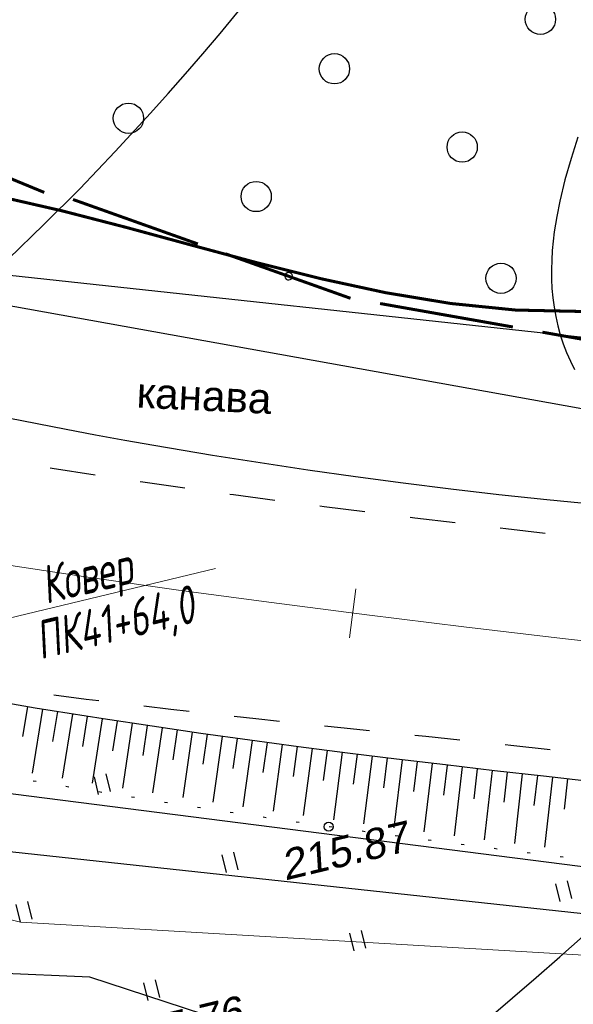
# Model space of a CAD drawing. Header units: millimetres. Extents: x -10 to 1169, y 1 to 1686.
# Tile 17 of 224: x 364 to 383, y 107 to 140. Entities that reach past the tile are written whole.
import ezdxf
from ezdxf.enums import TextEntityAlignment as Align
from ezdxf.lldxf.tags import DXFTag

# ---------------------------------------------------------------- set-up
doc = ezdxf.new("R2010")
doc.units = ezdxf.units.MM
for name, pattern in [('ADOT1', [1, 0, -1]), ('AHIDDEN1', [2, 0.5, -1.5]), ('AHIDDEN2', [3, 1.5, -1.5]), ('PHANTOM2', [1.25, 0.625, -0.125, 0.125, -0.125, 0.125, -0.125])]:
    doc.linetypes.add(name, pattern=pattern)
for name, color, linetype in [('CONTURS', 7, 'Continuous'), ('GPR_PICK', 7, 'Continuous'), ('IZOLINES', 32, 'Continuous'), ('PDIGIT', 170, 'Continuous'), ('PICKETS', 7, 'Continuous'), ('ОБЪЕКТЫ_АВТОДОРОГ', 7, 'Continuous'), ('УЧАСТКИ', 7, 'Continuous')]:
    doc.layers.add(name, color=color, linetype=linetype)
doc.layers.add('СВЯЗЬ', color=170, linetype='Связь', lineweight=30)
doc.styles.add('GPR', font='isocpeui.ttf', dxfattribs={"width": 0.8})
doc.styles.get("Standard").update_dxf_attribs({"font": 'arial.ttf'})
tags = doc.linetypes.add('газ', pattern='A,42.7,-5.08,["Г",Standard,S=2.54,R=0,X=-2.54,Y=-1.27],-3.81', length=51.59).pattern_tags.tags
tags[6] = DXFTag(74, 10)
doc.linetypes.add('Связь', pattern='A,12.5,[130,ltypeshp.shx,S=1,R=-30,X=0,Y=0.9],1,[130,ltypeshp.shx,S=1,R=-30,X=0,Y=0.9],1,[130,ltypeshp.shx,S=1,R=-30,X=0,Y=0.9],4.5', length=19)

# ---------------------------------------------------------------- blocks, each defined once
blk = doc.blocks.new('133')
at = {"layer": 'CONTURS', "color": 7, "linetype": 'Continuous', "const_width": 0.2}
for points in [[(-11, 0), (-2, 0)], [(0, 0), (9, 0)]]:
    blk.add_lwpolyline(points, dxfattribs=at)
at = {"layer": 'CONTURS', "color": 7, "linetype": 'Continuous', "const_width": 0.5}
blk.add_lwpolyline([(-6.791, -0.003, 1), (-6.291, -0.003, 1)], format="xyb", close=True, dxfattribs=at)
blk = doc.blocks.new('401')
at = {"layer": 'CONTURS'}
for p, q in [((0, 0), (0, 1.2)), ((0.8, 0), (0.8, 1.2))]:
    blk.add_line(p, q, dxfattribs=at)
blk = doc.blocks.new('372')
at = {"layer": 'CONTURS'}
blk.add_circle((0, 0), 1, dxfattribs=at)
blk = doc.blocks.new('пкк')
at = {"layer": 'ОБЪЕКТЫ_АВТОДОРОГ', "lineweight": 15, "ltscale": 200}
blk.add_line((-0.011, -0.822), (-0.008, 0.805), dxfattribs=at)

msp = doc.modelspace()

# ---------------------------------------------------------------- linework, layer by layer
at = {"layer": 'CONTURS', "lineweight": 15}
msp.add_line((363.57925, 119.73586), (370.73064, 121.45305), dxfattribs=at)
at = {"layer": 'CONTURS', "color": 1, "linetype": 'газ', "lineweight": 15}
for p, q in [((329.14023, 118.79277), (364.28325, 109.76529)), ((364.28325, 109.76529), (410.5754, 107.05551))]:
    msp.add_line(p, q, dxfattribs=at)
at = {"layer": 'CONTURS', "lineweight": -2}
for p, q in [((364.51994, 116.88079), (364.35815, 115.89396)), ((365.01315, 116.79869), (364.67029, 114.68424)), ((365.50669, 116.71857), (365.34841, 115.73117)), ((366.00023, 116.63844), (365.66434, 114.51869)), ((366.49414, 116.56064), (366.33933, 115.57269)), ((366.98805, 116.48284), (366.65839, 114.35512)), ((367.48241, 116.40797), (367.3312, 115.41947)), ((367.97677, 116.3331), (367.65389, 114.19502)), ((368.47131, 116.25937), (368.32389, 115.27029)), ((368.96584, 116.18564), (368.64975, 114.03672)), ((369.46068, 116.11396), (369.31685, 115.12435)), ((369.95551, 116.04227), (369.64521, 113.88116)), ((370.45064, 115.97261), (370.31031, 114.98251)), ((370.94576, 115.90295), (370.64164, 113.72905)), ((371.44103, 115.83433), (371.30419, 114.84373)), ((371.9363, 115.7657), (371.63803, 113.57896)), ((372.43189, 115.69951), (372.29821, 114.70848)), ((372.92749, 115.63331), (372.63389, 113.43246)), ((373.42323, 115.56819), (373.29246, 114.57678)), ((373.91898, 115.50307), (373.63024, 113.28925)), ((374.41489, 115.43928), (374.28686, 114.44751)), ((374.9108, 115.37548), (374.62625, 113.14835)), ((375.40694, 115.31347), (375.28156, 114.32136)), ((375.90308, 115.25145), (375.62322, 113.01242)), ((376.39931, 115.19019), (376.27657, 114.19776)), ((376.89555, 115.12894), (376.61991, 112.87653)), ((377.39197, 115.06927), (377.2716, 114.07654)), ((377.8884, 115.00959), (377.61617, 112.74379)), ((378.38494, 114.95088), (378.26674, 113.95789)), ((378.88148, 114.89216), (378.61289, 112.61474)), ((379.37811, 114.8342), (379.26196, 113.84097)), ((379.87474, 114.77625), (379.60916, 112.48574)), ((380.37153, 114.71967), (380.25738, 113.72621)), ((380.86832, 114.6631), (380.60635, 112.36212)), ((381.36516, 114.60701), (381.25305, 113.61332)), ((381.86201, 114.55092), (381.60364, 112.24009)), ((382.35895, 114.49572), (382.24878, 113.5018))]:
    msp.add_line(p, q, dxfattribs=at)
at = {"layer": 'CONTURS', "linetype": 'AHIDDEN1', "const_width": 0.1, "flags": 128}
msp.add_lwpolyline([(360.53216, 154.47248), (360.31542, 153.31385), (360.09094, 152.15714), (359.85873, 151.00233), (359.61879, 149.84942), (359.37112, 148.69842), (359.11571, 147.54933), (358.85257, 146.40215), (358.5817, 145.25687), (358.3031, 144.1135), (358.01677, 142.97203), (357.83902, 142.33277), (357.63815, 141.69718), (357.42302, 141.06395), (357.20249, 140.43176), (356.98542, 139.79929), (356.78067, 139.16524), (356.59711, 138.52829), (356.44358, 137.88713), (356.32896, 137.24043), (356.2621, 136.5869), (356.24995, 136.41739), (356.23501, 136.24257), (356.21922, 136.06461), (356.20451, 135.88569), (356.19283, 135.70797), (356.1861, 135.53363), (356.18626, 135.36484), (356.19525, 135.20377), (356.215, 135.05259), (356.24745, 134.91347), (356.44297, 134.56899), (356.77079, 134.33818), (357.20753, 134.20083), (357.72981, 134.13671), (358.31426, 134.12561), (358.93751, 134.1473), (359.57619, 134.18156), (360.20692, 134.20817), (360.80633, 134.20691), (361.35104, 134.15756), (363.50668, 133.75968), (365.65318, 133.2679), (367.79325, 132.71546), (369.9296, 132.13558), (372.06495, 131.56151), (374.202, 131.02648), (376.34345, 130.56371), (378.49202, 130.20645), (380.65042, 129.98792), (382.82134, 129.94136), (383.21891, 129.95483), (383.61693, 129.97562), (384.0153, 130.00195), (384.4139, 130.03201), (384.81265, 130.06402), (385.21142, 130.09619), (385.61013, 130.12672), (386.00865, 130.15382), (386.4069, 130.1757), (386.80475, 130.19057), (388.92632, 130.20771), (391.04381, 130.14411), (393.15724, 129.99977), (395.26661, 129.77469), (397.3719, 129.46886), (399.47313, 129.0823), (401.57029, 128.615), (403.66339, 128.06697), (405.75242, 127.43819), (407.83738, 126.72867)], dxfattribs=at)
at = {"layer": 'CONTURS', "linetype": 'AHIDDEN2', "flags": 128}
for points in [[(285.45612, 150.07385), (287.28361, 149.30156), (289.11211, 148.53171), (290.9416, 147.7643), (292.77209, 146.99933), (294.60358, 146.23681), (296.43607, 145.47672), (298.26955, 144.71909), (300.10403, 143.96389), (301.93951, 143.21114), (303.77598, 142.46083), (305.31413, 141.82912), (306.85048, 141.19165), (308.38609, 140.5516), (309.92205, 139.9122), (311.45942, 139.27666), (312.99928, 138.64818), (314.54271, 138.02998), (316.09077, 137.42527), (317.64454, 136.83725), (319.20509, 136.26914), (321.5923, 135.43997), (323.9928, 134.64584), (326.40513, 133.88405), (328.82786, 133.15191), (331.25951, 132.44672), (333.69866, 131.76576), (336.14384, 131.10635), (338.5936, 130.46577), (341.04649, 129.84132), (343.50107, 129.23032), (344.78646, 128.91594), (346.0734, 128.60633), (347.36182, 128.30177), (348.65166, 128.00252), (349.94283, 127.70886), (351.23527, 127.42105), (352.52892, 127.13937), (353.82369, 126.86408), (355.11952, 126.59546), (356.41634, 126.33377), (359.38185, 125.7677), (362.3561, 125.2448), (365.33791, 124.76065), (368.32612, 124.31081), (371.31955, 123.89085), (374.31704, 123.49635), (377.31741, 123.12287), (380.3195, 122.76599), (383.32214, 122.42128), (386.32415, 122.08431), (388.33339, 121.86442), (390.34358, 121.65263), (392.3547, 121.44894), (394.36677, 121.25334), (396.37979, 121.06584), (398.39374, 120.88643), (400.40864, 120.71512), (402.42449, 120.55191), (404.44127, 120.39679), (406.459, 120.24977)], [(405.67665, 113.13033), (403.43525, 113.31923), (401.19455, 113.51439), (398.95456, 113.71578), (396.71527, 113.92342), (394.47669, 114.13731), (392.23881, 114.35744), (390.00164, 114.58381), (387.76517, 114.81643), (385.52941, 115.05529), (383.29435, 115.30039), (380.48976, 115.60282), (377.68183, 115.89368), (374.87246, 116.18213), (372.06357, 116.47735), (369.25706, 116.78849), (366.45483, 117.12474), (363.6588, 117.49525), (360.87087, 117.90919), (358.09295, 118.37574), (355.32695, 118.90406), (353.94481, 119.1933), (352.56492, 119.49629), (351.18712, 119.81147), (349.81124, 120.13732), (348.43714, 120.47228), (347.06465, 120.81483), (345.69361, 121.16342), (344.32387, 121.51652), (342.95526, 121.87259), (341.58763, 122.23008), (339.25146, 122.84651), (336.91732, 123.47403), (334.58601, 124.11418), (332.25836, 124.76849), (329.93521, 125.43847), (327.61736, 126.12565), (325.30564, 126.83157), (323.00088, 127.55775), (320.7039, 128.30572), (318.41552, 129.077), (316.58812, 129.71518), (314.76685, 130.37196), (312.95091, 131.04481), (311.13953, 131.7312), (309.33192, 132.4286), (307.5273, 133.13446), (305.72487, 133.84624), (303.92387, 134.56142), (302.12349, 135.27745), (300.32296, 135.9918), (298.4832, 136.72242), (296.6452, 137.45746), (294.80895, 138.19692), (292.97446, 138.94082), (291.14171, 139.68913), (289.31072, 140.44188), (287.48148, 141.19905), (285.65399, 141.96065), (283.82825, 142.72667), (282.00427, 143.49712)]]:
    msp.add_lwpolyline(points, dxfattribs=at)
at = {"layer": 'CONTURS', "linetype": 'Continuous'}
for points in [[(386.45085, 126.07519), (352.57809, 132.16785)], [(383.18461, 114.404), (381.56531, 114.58388), (379.94619, 114.76791), (378.32745, 114.95681), (376.70926, 115.15133), (375.09183, 115.3522), (373.47533, 115.56014), (371.85996, 115.7759), (370.2459, 116.00021), (368.63334, 116.2338), (367.02247, 116.47742), (365.89589, 116.65488), (364.77017, 116.83828), (363.64522, 117.02682)]]:
    msp.add_lwpolyline(points, dxfattribs=at)
at = {"layer": 'CONTURS', "linetype": 'Continuous', "flags": 128}
msp.add_lwpolyline([(363.87445, 126.4262), (364.83704, 126.23519), (365.80063, 126.04922), (366.76515, 125.86831), (367.73051, 125.69247), (368.69663, 125.5217), (369.66342, 125.35602), (370.63081, 125.19545), (372.20217, 124.9457), (373.7756, 124.70931), (375.3511, 124.48629), (376.92867, 124.27664), (378.50832, 124.08035), (380.09003, 123.89742), (381.67381, 123.72786), (383.25967, 123.57167)], dxfattribs=at)
at = {"layer": 'CONTURS', "linetype": 'ADOT1', "flags": 128}
msp.add_lwpolyline([(405.23304, 109.95855), (404.83467, 109.97815), (404.43633, 109.99823), (404.03804, 110.0188), (403.63978, 110.03985), (403.24156, 110.06139), (402.84338, 110.08341), (402.44524, 110.10592), (402.04713, 110.12892), (401.64906, 110.1524), (401.25104, 110.17637), (398.5645, 110.35201), (395.87911, 110.55154), (393.19511, 110.7742), (390.51277, 111.01925), (387.83233, 111.28594), (385.15406, 111.57351), (382.4782, 111.88122), (379.80502, 112.20832), (377.13478, 112.55405), (374.46771, 112.91766), (372.91173, 113.13892), (371.35657, 113.36769), (369.80225, 113.60361), (368.24881, 113.84634), (366.69626, 114.09554), (365.14465, 114.35085), (363.59399, 114.61194), (362.04431, 114.87846), (360.49564, 115.15006), (358.94801, 115.4264), (358.17058, 115.56711), (357.3934, 115.70923), (356.61646, 115.85275), (355.83977, 115.99766), (355.06333, 116.14398), (354.28713, 116.2917), (353.51117, 116.44082), (352.73547, 116.59133), (351.96, 116.74325), (351.18479, 116.89657)], dxfattribs=at)
at = {"layer": 'CONTURS', "lineweight": 30}
for major_axis, ratio, start_param, end_param in [((-25.18361, -75.93277), 0.6, 4.21382336, 8.7239355), ((-35.0211, -104.27618), 0.70909091, 5.8486738, 8.45344016), ((-51.52545, -151.47649), 0.8, 6.47243626, 7.94014483)]:
    msp.add_ellipse((346.77101, 193.61524), major_axis=major_axis, ratio=ratio, start_param=start_param, end_param=end_param, dxfattribs=at)
at = {"layer": 'IZOLINES'}
msp.add_lwpolyline([(382.7071, 135.6955), (382.47836, 134.99925), (382.27651, 134.29519), (382.10486, 133.58373), (382.00476, 133.07901), (381.92471, 132.57359), (381.92517, 132.57402), (381.85743, 131.95077), (381.83822, 131.63803), (381.82966, 131.32496), (381.83253, 131.01196), (381.84751, 130.69948), (381.87525, 130.38808), (381.91628, 130.07839), (381.97105, 129.77107), (382.03986, 129.46684), (382.1229, 129.16647), (382.22022, 128.8707), (382.33174, 128.5803), (382.45725, 128.29596), (382.59642, 128.01837)], dxfattribs=at)
at = {"layer": 'PICKETS', "color": 7, "lineweight": -2}
msp.add_circle((374.46771, 112.91766), 0.15, dxfattribs=at)
at = {"layer": 'ОБЪЕКТЫ_АВТОДОРОГ', "color": 0, "linetype": 'PHANTOM2', "lineweight": 15, "ltscale": 200}
msp.add_lwpolyline([(327.39859, 129.90796), (329.23148, 129.34996), (331.13168, 128.78616), (333.09225, 128.22004), (335.10622, 127.65508), (337.16662, 127.09476), (339.26648, 126.54255), (341.40156, 126.0013), (343.57842, 125.47135), (345.80636, 124.95241), (348.09466, 124.44419), (350.4526, 123.9464), (352.88948, 123.45875), (355.41458, 122.98095), (358.03719, 122.51271), (360.76377, 122.05386), (363.5895, 121.60474), (366.50676, 121.16579), (369.50791, 120.73746), (372.58531, 120.3202), (375.73132, 119.91447), (378.93832, 119.52071), (382.19867, 119.13938), (385.51354, 118.77034)], dxfattribs=at)
at = {"layer": 'СВЯЗЬ', "linetype": 'Связь', "lineweight": 30}
msp.add_lwpolyline([(1003.57598, 202.84445), (1000.59835, 168.59492), (871.56058, 145.36788), (758.87955, 121.88941), (650.69119, 102.74815), (634.99227, 95.47123), (608.47044, 71.07046), (595.48159, 81.85251), (592.27086, 95.54863), (488.2796, 98.86568), (399.41933, 99.46973), (387.05474, 101.26013), (366.57294, 107.95059), (359.87152, 108.23329), (347.43397, 102.66207), (313.42841, 119.67044), (255.91181, 144.33086), (205.82837, 165.32708), (141.73238, 199.93614), (116.10181, 212.96805)], dxfattribs=at)
at = {"layer": 'УЧАСТКИ', "color": 6, "linetype": 'Continuous', "lineweight": -2}
for p, q in [((414.42648, 125.67088), (344.94388, 133.17522)), ((350.1493, 115.77981), (392.01391, 110.43685)), ((340.63793, 114.61691), (412.81485, 106.81338))]:
    msp.add_line(p, q, dxfattribs=at)

# ---------------------------------------------------------------- block references
at = {"layer": 'CONTURS', "lineweight": -2}
for name, p, xscale, yscale, zscale, rotation in [('372', (381.46711, 139.59389), 0.4999999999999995, 0.4999999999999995, 0.4999999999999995, 13.50227474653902), ('372', (374.66058, 137.9595), 0.4999999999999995, 0.4999999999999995, 0.4999999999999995, 13.50227474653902), ('133', (360.11612, 135.92067), 0.4875039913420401, 0.5, 0.4875039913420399, 157.5579162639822), ('372', (367.85406, 136.32511), 0.4999999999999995, 0.4999999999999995, 0.4999999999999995, 13.50227474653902), ('372', (378.88104, 135.37343), 0.4999999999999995, 0.4999999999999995, 0.4999999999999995, 13.50227474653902), ('372', (372.07451, 133.73904), 0.4999999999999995, 0.4999999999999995, 0.4999999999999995, 13.50227474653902), ('133', (370.14776, 132.1721), 0.486759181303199, 0.5, 0.486759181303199, 160.4002203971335), ('372', (380.16346, 131.03639), 0.4999999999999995, 0.4999999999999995, 0.4999999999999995, 13.50227474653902), ('133', (380.55614, 129.42877), 0.4952052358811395, 0.5, 0.4952052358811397, 169.9859018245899), ('401', (366.86932, 113.98574), 0.4999999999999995, 0.4999999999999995, 0.4999999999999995, 13.50227474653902), ('401', (371.08977, 111.39968), 0.4999999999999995, 0.4999999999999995, 0.4999999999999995, 13.50227474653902), ('401', (382.11676, 110.448), 0.4999999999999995, 0.4999999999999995, 0.4999999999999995, 13.50227474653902), ('401', (364.28325, 109.76529), 0.4999999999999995, 0.4999999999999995, 0.4999999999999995, 13.50227474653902), ('401', (375.31023, 108.81361), 0.4999999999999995, 0.4999999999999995, 0.4999999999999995, 13.50227474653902), ('401', (368.50371, 107.17922), 0.4999999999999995, 0.4999999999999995, 0.4999999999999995, 13.50227474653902)]:
    msp.add_blockref(name, p, dxfattribs=dict(at, xscale=xscale, yscale=yscale, zscale=zscale, rotation=rotation))
at = {"layer": 'ОБЪЕКТЫ_АВТОДОРОГ', "color": 0, "linetype": 'PHANTOM2', "lineweight": 15, "rotation": 352.6513021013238}
msp.add_blockref('пкк', (375.2718, 119.97373), dxfattribs=at)

# ---------------------------------------------------------------- texts
at = {"layer": 'CONTURS', "lineweight": -2}
msp.add_text('канава', height=1, rotation=357.250033, dxfattribs=at).set_placement((368.1074, 126.76908))
at = {"layer": 'GPR_PICK', "style": 'GPR', "width": 0.7}
for s, p in [('Ковер', (366.59958, 120.6253)), ('ПК41+64,0', (367.53391, 119.05841))]:
    msp.add_text(s, height=1.25, rotation=13.502275, dxfattribs=at).set_placement(p, align=Align.CENTER)
at = {"layer": 'PDIGIT', "color": 7, "lineweight": -2, "oblique": 10}
for s, p in [('215.87', (373.02402, 111.13541)), ('215.76', (367.54856, 105.36644))]:
    msp.add_text(s, height=1, rotation=13.502275, dxfattribs=at).set_placement(p)

doc.saveas('drawing.dxf')
